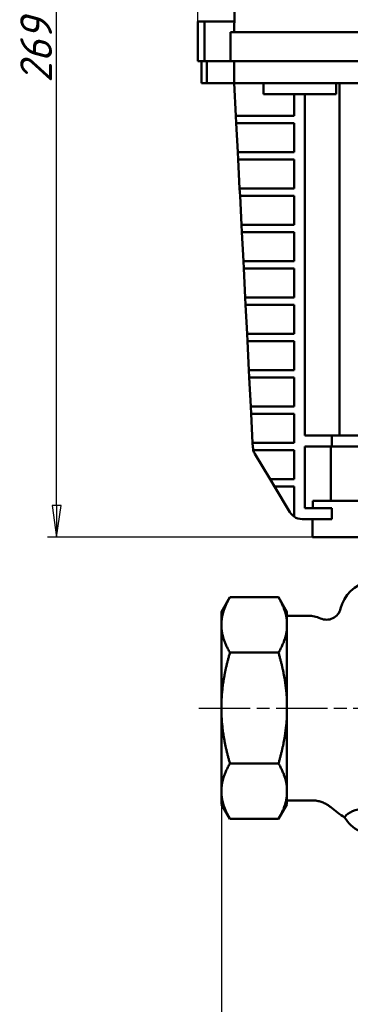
# Model space of a CAD drawing. Header units: millimetres. Extents: x -2152 to 4800, y -270 to 948.
# Tile 4 of 9: x 165 to 256, y 221 to 492. Entities that reach past the tile are written whole.
import ezdxf

# ---------------------------------------------------------------- set-up
doc = ezdxf.new("R2010")
doc.units = ezdxf.units.MM
doc.header["$LTSCALE"] = 2.5
doc.linetypes.add('CHAIN', pattern=[0.7087, 0.4724, -0.0591, 0.1181, -0.0591])
for name, color, linetype, lineweight in [('Видимый контур (ГОСТ)', 7, 'Continuous', 50), ('Осевая линия (ГОСТ)', 7, 'Continuous', 25), ('Размер (ГОСТ)', 7, 'Continuous', 25)]:
    doc.layers.add(name, color=color, linetype=linetype, lineweight=lineweight)
doc.styles.add('Обычный текст (ГОСТ)', font='GOST Common Italic.ttf')
doc.dimstyles.new('Обычный (ГОСТ)', dxfattribs={"dimscale": 2.5, "dimtxt": 3.5, "dimasz": 3.5, "dimexe": 1, "dimexo": 0, "dimgap": 0.5, "dimtad": 1, "dimtxsty": 'Обычный текст (ГОСТ)', "dimblk": 'Filled-1', "dimcen": 0.09, "dimdle": 15, "dimclrd": 256, "dimclre": 256, "dimclrt": 256, "dimazin": 2, "dimtfac": 0.714286, "dimtdec": 3, "dimtmove": 0, "dimatfit": 3, "dimfxl": 1, "dimtolj": 1, "dimlwd": 25, "dimlwe": 25, "dimarcsym": 0})

# ---------------------------------------------------------------- blocks, each defined once
blk = doc.blocks.new('Filled-1')
at = {"color": 0}
for p, q in [((0, 0), (-1, 0.143)), ((-1, 0.143), (-1, -0.143)), ((-1, 0), (0, 0)), ((-1, -0.143), (0, 0))]:
    blk.add_line(p, q, dxfattribs=at)
at = {"color": 0, "flags": 128}
blk.add_lwpolyline([(-1, -0.143), (0, 0), (-1, 0.143), (-1, -0.143)], dxfattribs=at)
at = {"color": 0}
blk.add_solid([(-1, -0.143), (0, 0), (-1, 0.143), (-1, -0.143)], dxfattribs=at)
blk = doc.blocks.new('*D11')
at = {"layer": 'Defpoints', "color": 0, "linetype": 'Continuous', "transparency": 16777216}
for p in [(220.09, 280.98), (350.09, 280.98), (350.09, 193.48)]:
    blk.add_point(p, dxfattribs=at)
at = {"layer": 'Размер (ГОСТ)', "linetype": 'Continuous', "lineweight": 25, "transparency": 16777216}
for p, q in [((220.09, 280.98), (220.09, 190.98)), ((350.09, 280.98), (350.09, 190.98)), ((228.84, 193.48), (341.34, 193.48))]:
    blk.add_line(p, q, dxfattribs=at)
at = {"layer": 'Размер (ГОСТ)', "linetype": 'Continuous', "lineweight": 25, "transparency": 16777216, "xscale": 8.75, "yscale": 8.75, "zscale": 8.75, "rotation": 180}
blk.add_blockref('Filled-1', (220.09, 193.48), dxfattribs=at)
at = {"layer": 'Размер (ГОСТ)', "linetype": 'Continuous', "lineweight": 25, "transparency": 16777216, "xscale": 8.75, "yscale": 8.75, "zscale": 8.75}
blk.add_blockref('Filled-1', (350.09, 193.48), dxfattribs=at)
at = {"layer": 'Размер (ГОСТ)', "linetype": 'Continuous', "lineweight": 25, "transparency": 16777216, "insert": (271.01, 203.48), "char_height": 8.75, "attachment_point": 1, "style": 'Обычный текст (ГОСТ)'}
blk.add_mtext('\\A1;\\fGOST Common|b0|i1;{\\H8.7500;130±2}', dxfattribs=at)
blk = doc.blocks.new('*D15')
at = {"layer": 'Defpoints', "color": 0, "linetype": 'Continuous', "transparency": 16777216}
for p in [(356.59, 654.29), (213.59, 491.79), (356.59, 491.79)]:
    blk.add_point(p, dxfattribs=at)
at = {"layer": 'Размер (ГОСТ)', "linetype": 'Continuous', "lineweight": 25, "transparency": 16777216}
for p, q in [((213.59, 491.79), (213.59, 656.79)), ((356.59, 491.79), (356.59, 656.79)), ((222.34, 654.29), (347.84, 654.29))]:
    blk.add_line(p, q, dxfattribs=at)
at = {"layer": 'Размер (ГОСТ)', "linetype": 'Continuous', "lineweight": 25, "transparency": 16777216, "xscale": 8.75, "yscale": 8.75, "zscale": 8.75, "rotation": 180}
blk.add_blockref('Filled-1', (213.59, 654.29), dxfattribs=at)
at = {"layer": 'Размер (ГОСТ)', "linetype": 'Continuous', "lineweight": 25, "transparency": 16777216, "xscale": 8.75, "yscale": 8.75, "zscale": 8.75}
blk.add_blockref('Filled-1', (356.59, 654.29), dxfattribs=at)
at = {"layer": 'Размер (ГОСТ)', "linetype": 'Continuous', "lineweight": 25, "transparency": 16777216, "insert": (276.91, 664.29), "char_height": 8.75, "attachment_point": 1, "style": 'Обычный текст (ГОСТ)'}
blk.add_mtext('\\A1;143', dxfattribs=at)
blk = doc.blocks.new('*D16')
at = {"layer": 'Defpoints', "color": 0, "linetype": 'Continuous', "transparency": 16777216}
for p in [(174.66, 618.79), (237.16, 618.79), (245.09, 349.79)]:
    blk.add_point(p, dxfattribs=at)
at = {"layer": 'Размер (ГОСТ)', "linetype": 'Continuous', "lineweight": 25, "transparency": 16777216}
for p, q in [((237.16, 618.79), (172.16, 618.79)), ((174.66, 358.54), (174.66, 610.04)), ((245.09, 349.79), (172.16, 349.79))]:
    blk.add_line(p, q, dxfattribs=at)
at = {"layer": 'Размер (ГОСТ)', "linetype": 'Continuous', "lineweight": 25, "transparency": 16777216, "xscale": 8.75, "yscale": 8.75, "zscale": 8.75}
for p, rotation in [((174.66, 618.79), 90), ((174.66, 349.79), 270)]:
    blk.add_blockref('Filled-1', p, dxfattribs=dict(at, rotation=rotation))
at = {"layer": 'Размер (ГОСТ)', "linetype": 'Continuous', "lineweight": 25, "transparency": 16777216, "insert": (164.66, 474.85), "char_height": 8.75, "attachment_point": 1, "rotation": 90, "style": 'Обычный текст (ГОСТ)'}
blk.add_mtext('\\A1;269', dxfattribs=at)

msp = doc.modelspace()

# ---------------------------------------------------------------- linework, layer by layer
at = {"layer": 'Видимый контур (ГОСТ)'}
for p, q in [((223.903, 506.823), (223.588, 488.788)), ((213.588, 480.788), (213.588, 491.788)), ((215.387, 491.788), (213.588, 491.788)), ((215.387, 480.788), (215.387, 491.788)), ((215.387, 491.788), (223.641, 491.788)), ((222.588, 488.788), (227.588, 488.788)), ((222.588, 488.788), (222.588, 480.788)), ((227.588, 488.788), (342.588, 488.788)), ((215.387, 480.788), (213.588, 480.788)), ((214.588, 480.788), (214.588, 474.788)), ((215.387, 480.788), (222.588, 480.788)), ((216.039, 480.788), (216.039, 474.788)), ((227.588, 480.788), (222.588, 480.788)), ((223.588, 480.788), (223.588, 474.788)), ((227.588, 480.788), (342.588, 480.788)), ((214.588, 474.788), (216.039, 474.788)), ((223.588, 474.788), (216.039, 474.788)), ((223.588, 474.788), (224.049, 465.788)), ((228.588, 474.788), (223.588, 474.788)), ((341.588, 474.788), (228.588, 474.788)), ((231.631, 474.788), (231.631, 471.788)), ((251.631, 474.788), (251.631, 471.788)), ((252.588, 474.788), (252.588, 377.788)), ((231.631, 471.788), (251.631, 471.788)), ((240.057, 471.788), (240.057, 465.788)), ((243.057, 471.788), (243.057, 377.788)), ((224.049, 465.788), (228.054, 465.788)), ((224.049, 465.788), (224.151, 463.788)), ((228.156, 463.788), (224.151, 463.788)), ((224.151, 463.788), (224.56, 455.788)), ((228.054, 465.788), (240.057, 465.788)), ((240.057, 463.788), (228.156, 463.788)), ((240.057, 463.788), (240.057, 455.788)), ((224.56, 455.788), (224.662, 453.788)), ((224.56, 455.788), (228.565, 455.788)), ((228.565, 455.788), (240.057, 455.788)), ((228.668, 453.788), (224.662, 453.788)), ((224.662, 453.788), (225.071, 445.788)), ((240.057, 453.788), (228.668, 453.788)), ((240.057, 453.788), (240.057, 445.788)), ((225.071, 445.788), (225.174, 443.788)), ((225.071, 445.788), (229.077, 445.788)), ((229.077, 445.788), (240.057, 445.788)), ((229.179, 443.788), (225.174, 443.788)), ((225.174, 443.788), (225.583, 435.788)), ((240.057, 443.788), (229.179, 443.788)), ((240.057, 443.788), (240.057, 435.788)), ((225.583, 435.788), (225.685, 433.788)), ((225.583, 435.788), (229.588, 435.788)), ((229.69, 433.788), (225.685, 433.788)), ((225.685, 433.788), (226.094, 425.788)), ((229.588, 435.788), (240.057, 435.788)), ((240.057, 433.788), (229.69, 433.788)), ((240.057, 433.788), (240.057, 425.788)), ((226.094, 425.788), (226.197, 423.788)), ((226.094, 425.788), (230.099, 425.788)), ((230.099, 425.788), (240.057, 425.788)), ((230.202, 423.788), (226.197, 423.788)), ((226.197, 423.788), (226.606, 415.788)), ((240.057, 423.788), (230.202, 423.788)), ((240.057, 423.788), (240.057, 415.788)), ((226.606, 415.788), (226.708, 413.788)), ((226.606, 415.788), (230.611, 415.788)), ((230.611, 415.788), (240.057, 415.788)), ((230.713, 413.788), (226.708, 413.788)), ((226.708, 413.788), (227.117, 405.788)), ((240.057, 413.788), (230.713, 413.788)), ((240.057, 413.788), (240.057, 405.788)), ((227.117, 405.788), (227.219, 403.788)), ((227.117, 405.788), (231.122, 405.788)), ((231.225, 403.788), (227.219, 403.788)), ((227.219, 403.788), (227.628, 395.788)), ((231.122, 405.788), (240.057, 405.788)), ((240.057, 403.788), (231.225, 403.788)), ((240.057, 403.788), (240.057, 395.788)), ((227.628, 395.788), (227.731, 393.788)), ((227.628, 395.788), (231.634, 395.788)), ((231.634, 395.788), (240.057, 395.788)), ((231.736, 393.788), (227.731, 393.788)), ((227.731, 393.788), (228.14, 385.788)), ((240.057, 393.788), (231.736, 393.788)), ((240.057, 393.788), (240.057, 385.788)), ((228.14, 385.788), (228.242, 383.788)), ((228.14, 385.788), (232.145, 385.788)), ((232.145, 385.788), (240.057, 385.788)), ((232.247, 383.788), (228.242, 383.788)), ((228.242, 383.788), (228.651, 375.788)), ((240.057, 383.788), (232.247, 383.788)), ((240.057, 383.788), (240.057, 375.788)), ((243.057, 377.788), (250.447, 377.788)), ((250.447, 374.788), (250.447, 377.788)), ((319.729, 377.788), (250.447, 377.788)), ((228.651, 375.788), (232.656, 375.788)), ((228.651, 375.788), (228.712, 374.59)), ((232.656, 375.788), (240.057, 375.788)), ((243.057, 374.788), (243.057, 357.788)), ((243.057, 374.788), (250.447, 374.788)), ((250.217, 359.788), (250.217, 374.788)), ((265.068, 374.788), (250.447, 374.788)), ((232.759, 373.788), (228.836, 373.788)), ((229.278, 372.735), (233.45, 365.788)), ((240.057, 373.788), (232.759, 373.788)), ((240.057, 373.788), (240.057, 365.788)), ((233.45, 365.788), (234.652, 363.788)), ((233.45, 365.788), (238.116, 365.788)), ((239.317, 363.788), (234.652, 363.788)), ((234.652, 363.788), (238.891, 356.728)), ((238.116, 365.788), (240.057, 365.788)), ((240.057, 363.788), (239.317, 363.788)), ((240.057, 363.788), (240.057, 355.49)), ((243.057, 357.788), (250.447, 357.788)), ((265.068, 359.788), (245.201, 359.788)), ((245.201, 357.788), (245.201, 359.788)), ((250.447, 357.788), (250.447, 354.788)), ((250.447, 354.788), (242.32, 354.788)), ((245.088, 354.788), (245.088, 349.788)), ((245.088, 349.788), (325.088, 349.788)), ((220.088, 329.301), (222.398, 333.301)), ((222.398, 333.301), (235.779, 333.301)), ((238.088, 329.301), (235.779, 333.301)), ((220.088, 329.301), (220.088, 326.751)), ((238.088, 326.751), (238.088, 329.301)), ((238.088, 328.213), (243.943, 328.213)), ((220.088, 326.751), (220.088, 324.593)), ((238.088, 326.751), (238.088, 324.593)), ((220.088, 324.593), (220.088, 304.946)), ((238.088, 304.946), (238.088, 324.593)), ((222.398, 318.044), (235.779, 318.044)), ((220.088, 304.946), (220.088, 300.63)), ((238.088, 304.946), (238.088, 300.63)), ((220.088, 300.63), (220.088, 280.982)), ((238.088, 280.982), (238.088, 300.63)), ((222.398, 287.531), (235.779, 287.531)), ((220.088, 280.982), (220.088, 278.824)), ((238.088, 280.982), (238.088, 278.824)), ((220.088, 278.824), (220.088, 276.275)), ((238.088, 276.275), (238.088, 278.824)), ((238.088, 277.363), (245.044, 277.363)), ((220.088, 276.275), (222.398, 272.275)), ((238.088, 276.275), (235.779, 272.275)), ((222.398, 272.275), (235.779, 272.275))]:
    msp.add_line(p, q, dxfattribs=at)
for centre, radius, start, end in [((232.707, 374.795), 4, 182.92751, 194.58194), ((232.707, 374.795), 4, 194.58194, 210.98687), ((242.32, 358.788), 4, 210.98687, 235.53352), ((242.32, 358.788), 4, 235.53352, 270), ((262.588, 327.788), 10, 102.0247, 166.30865), ((243.943, 320.213), 8, 65.14713, 90), ((248.986, 331.101), 4, 245.14713, 346.30865), ((262.588, 277.788), 10, 210.5669, 242.72039)]:
    msp.add_arc(centre, radius, start, end, dxfattribs=at)
for points, weights in [([(222.398, 333.301), (220.375, 329.796), (220.088, 326.751)], [1.0127814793, 1.03401738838, 1]), ([(238.088, 326.751), (237.802, 329.796), (235.779, 333.301)], [1, 1.03401738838, 1.0127814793]), ([(220.088, 324.593), (220.375, 321.549), (222.398, 318.044)], [1, 1.03401738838, 1.0127814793]), ([(235.779, 318.044), (237.802, 321.549), (238.088, 324.593)], [1.0127814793, 1.03401738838, 1]), ([(222.398, 318.044), (220.375, 311.036), (220.088, 304.946)], [1.0127814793, 1.03401738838, 1]), ([(238.088, 304.946), (237.802, 311.036), (235.779, 318.044)], [1, 1.03401738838, 1.0127814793]), ([(220.088, 300.63), (220.375, 294.54), (222.398, 287.531)], [1, 1.03401738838, 1.0127814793]), ([(235.779, 287.531), (237.802, 294.54), (238.088, 300.63)], [1.0127814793, 1.03401738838, 1]), ([(222.398, 287.531), (220.375, 284.027), (220.088, 280.982)], [1.0127814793, 1.03401738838, 1]), ([(238.088, 280.982), (237.802, 284.027), (235.779, 287.531)], [1, 1.03401738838, 1.0127814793]), ([(220.088, 278.824), (220.375, 275.779), (222.398, 272.275)], [1, 1.03401738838, 1.0127814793]), ([(235.779, 272.275), (237.802, 275.779), (238.088, 278.824)], [1.0127814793, 1.03401738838, 1])]:
    msp.add_rational_spline(points, weights, degree=2, dxfattribs=at)
for points, knots in [([(245.044, 277.363), (245.479, 277.363), (245.917, 277.326), (246.763, 277.188), (247.17, 277.085), (247.931, 276.834), (248.285, 276.686), (248.928, 276.365), (249.219, 276.194), (249.741, 275.846), (249.972, 275.67), (250.178, 275.497)], [2.4325514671, 2.4325514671, 2.4325514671, 2.4325514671, 2.43384966, 2.43384966, 2.4351478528, 2.4351478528, 2.4364460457, 2.4364460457, 2.4377442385, 2.4377442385, 2.4390424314, 2.4390424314, 2.4390424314, 2.4390424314]), ([(253.978, 272.702), (253.959, 272.735), (254.097, 272.944), (254.949, 273.778), (255.843, 274.441), (257.458, 274.849), (258.004, 274.869), (258.552, 274.758), (258.606, 274.745), (258.669, 274.729)], [-7.3938542, -7.3938542, -7.3938542, -7.3938542, -6.4396462, -6.4396462, -5.0219028, -5.0219028, -4.2934304, -4.2934304, -4.2161061, -4.2161061, -4.2161061, -4.2161061])]:
    msp.add_open_spline(points, degree=3, knots=knots, dxfattribs=at)
msp.add_open_spline([(253.979, 272.701), (252.652, 273.544), (251.385, 274.487), (250.178, 275.497)], degree=3, dxfattribs=at)
at = {"layer": 'Осевая линия (ГОСТ)', "linetype": 'CHAIN', "ltscale": 11.993792}
msp.add_line((213.838, 302.788), (356.338, 302.788), dxfattribs=at)

# ---------------------------------------------------------------- dimensions: what is measured, and where the dimension line sits
at = {"layer": 'Размер (ГОСТ)', "linetype": 'Continuous', "lineweight": 25}
dim = msp.add_linear_dim(base=(356.588, 654.288), p1=(213.588, 491.788), p2=(356.588, 491.788), dimstyle='Обычный (ГОСТ)', override={"dimgap": 0.5, "dimdec": 2, "dimtol": 0, "dimlim": 0, "dimtp": 0, "dimtm": 0, "dimtdec": 3, "dimtofl": 0, "dimatfit": 1}, dxfattribs=at)
dim.commit()
dim.dimension.update_dxf_attribs({"geometry": '*D15', "text_midpoint": (285.088, 654.288), "dimtype": 160})
dim = msp.add_linear_dim(base=(174.665, 618.788), p1=(245.088, 349.788), p2=(237.165, 618.788), angle=90, dimstyle='Обычный (ГОСТ)', override={"dimgap": 0.5, "dimdec": 2, "dimtol": 0, "dimlim": 0, "dimtp": 0, "dimtm": 0, "dimtdec": 3, "dimtofl": 0, "dimatfit": 1}, dxfattribs=at)
dim.commit()
dim.dimension.update_dxf_attribs({"geometry": '*D16', "text_midpoint": (174.665, 484.288), "dimtype": 160})
dim = msp.add_linear_dim(base=(350.088, 193.482), p1=(220.088, 280.982), p2=(350.088, 280.982), text='\\fGOST Common|b0|i1;{\\H8.7500;<>±2}', dimstyle='Обычный (ГОСТ)', override={"dimgap": 0.5, "dimdec": 2, "dimtol": 0, "dimlim": 0, "dimtp": 0, "dimtm": 0, "dimtdec": 3, "dimtofl": 0, "dimatfit": 1}, dxfattribs=at)
dim.commit()
dim.dimension.update_dxf_attribs({"geometry": '*D11', "text_midpoint": (285.088, 193.482), "dimtype": 160})

doc.saveas('drawing.dxf')
